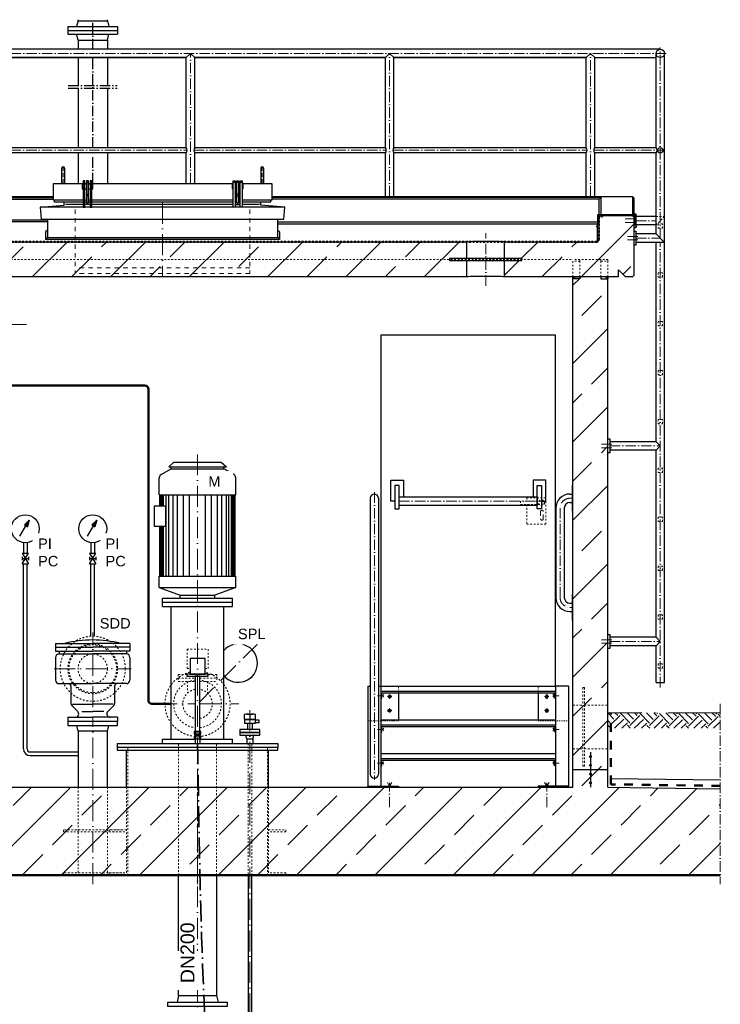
# Model space of a CAD drawing. Header units: millimetres. Extents: x -48448 to 452754, y -13941 to 17062.
# Tile 44 of 256: x -13826 to -9815, y 1836 to 7476. Entities that reach past the tile are written whole.
import ezdxf

# ---------------------------------------------------------------- set-up
doc = ezdxf.new("R2010")
doc.units = ezdxf.units.MM
doc.linetypes.add('ACAD_ISO10W100', pattern=[18, 12, -3, 0, -3])
doc.linetypes.add('JIS_02_1.0', pattern=[2, 1, -1])
doc.layers.add('Beschriftung', color=7, linetype='Continuous')
doc.styles.add('LBB3.5M1000', font='isocp.shx', dxfattribs={"height": 3.5})

msp = doc.modelspace()

# ---------------------------------------------------------------- hatches: boundary and pattern name
at = {"lineweight": 13}
h = msp.add_hatch(dxfattribs=at)
h.set_pattern_fill('ANSI33', color=256, scale=50, style=0)
h.paths.add_polyline_path([(-11265.163, 6002.031), (-11265.163, 6202.135), (-18598.113, 6202.135), (-18608.113, 6212.135), (-18608.113, 6342.135), (-18618.113, 6352.135), (-18798.113, 6352.135), (-18808.113, 6342.135), (-18808.113, 6012.031), (-18798.113, 6002.031), (-18758.113, 6002.031), (-18718.113, 6042.031), (-18718.113, 6002.031)])
h.paths.add_polyline_path([(-10951.063, 6097.083), (-11051.063, 6097.083), (-11051.063, 6002.031), (-10398.113, 6002.031), (-10398.113, 6042.031), (-10358.113, 6002.031), (-10318.113, 6002.031), (-10308.113, 6012.031), (-10308.113, 6342.135), (-10318.113, 6352.135), (-10498.113, 6352.135), (-10508.113, 6342.135), (-10508.113, 6212.135), (-10518.113, 6202.135), (-11051.063, 6202.135), (-11051.063, 6107.083), (-10951.063, 6107.083)])
h = msp.add_hatch(dxfattribs=at)
h.set_pattern_fill('ANSI33', color=256, scale=50, style=0)
h.paths.add_polyline_path([(-10458.113, 5992.025), (-10498.113, 5992.025), (-10498.113, 6002.031), (-10618.113, 6002.031), (-10618.113, 5992.025), (-10658.113, 5992.025), (-10658.113, 3549.77), (-10602.503, 3549.77), (-10602.503, 3649.77), (-10592.503, 3649.77), (-10592.503, 3549.77), (-10458.113, 3549.77)])
h.paths.add_polyline_path([(-10592.503, 3649.77), (-10602.503, 3649.77), (-10602.503, 3549.77), (-10602.503, 3199.77), (-10592.503, 3199.77)])
h.paths.add_polyline_path([(-10602.503, 3549.77), (-10658.113, 3549.77), (-10658.113, 3299.77), (-10602.503, 3299.77)])
h.paths.add_polyline_path([(-10458.113, 3549.77), (-10592.503, 3549.77), (-10592.503, 3299.77), (-10458.113, 3299.77)])
h.paths.add_polyline_path([(-10458.113, 3299.77), (-10592.503, 3299.77), (-10592.503, 3199.77), (-10602.503, 3199.77), (-10602.503, 3299.77), (-10658.113, 3299.77), (-10658.113, 3179.77), (-10558.113, 3179.77), (-10558.113, 3199.943, -0.41421356), (-10563.113, 3204.943, -0.41421356), (-10558.113, 3209.943), (-10558.113, 3249.943, -0.41421356), (-10563.113, 3254.943, -1), (-10553.113, 3254.943, -0.41421356), (-10558.113, 3249.943), (-10558.113, 3209.943, -0.41421356), (-10553.113, 3204.943, -0.41421356), (-10558.113, 3199.943), (-10558.113, 3179.77), (-10458.113, 3179.77)])
h = msp.add_hatch(color=256)
h.dxf.hatch_style = 1
h.paths.add_polyline_path([(-10648.113, 6002.025), (-10658.113, 6002.025), (-10658.113, 5992.025), (-10648.113, 5992.025)])
h = msp.add_hatch(color=256)
h.dxf.hatch_style = 1
h.paths.add_polyline_path([(-10458.113, 6002.025), (-10468.113, 6002.025), (-10468.113, 5992.025), (-10458.113, 5992.025)])
h = msp.add_hatch()
h.set_pattern_fill('EARTH', color=256, scale=12.5, angle=44.355047, style=0)
h.set_pattern_definition([(44.355, (-9095.655, -102.335), (1.2636, 112.2461), [79.375, -79.375]), (44.355, (-9116.464, -81.05), (1.2636, 112.2461), [79.375, -79.375]), (44.355, (-9137.27, -59.77), (1.2636, 112.2461), [79.375, -79.375]), (134.355, (-9137.115, -45.74), (-112.2461, 1.2636), [79.375, -79.375]), (134.355, (-9115.83, -24.93), (-112.2461, 1.2636), [79.375, -79.375]), (134.355, (-9094.55, -4.12), (-112.2461, 1.2636), [79.375, -79.375])])
h.paths.add_polyline_path([(-9814.604, 3506.436), (-10455.881, 3506.436), (-10455.881, 3416.842), (-9814.604, 3416.842)])
h = msp.add_hatch(dxfattribs=at)
h.set_pattern_fill('ANSI33', color=256, scale=50, style=0)
h.set_pattern_definition([(45, (84791.58, 41179.55), (-224.5064, 224.5064), []), (45, (85016.08, 41179.55), (-224.5064, 224.5064), [158.75, -79.375])])
h.paths.add_polyline_path([(-10553.113, 3254.943, -1), (-10563.113, 3254.943, -1)], flags=17)
h = msp.add_hatch(dxfattribs=at)
h.set_pattern_fill('ANSI33', color=256, scale=50, style=0)
h.paths.add_polyline_path([(-19311.778, 2579.77), (-19311.778, 3071.035), (-18658.113, 3079.77), (-18658.113, 3179.77), (-18458.113, 3179.77), (-18458.113, 3079.77), (-10658.113, 3079.77), (-10658.113, 3179.77), (-10458.113, 3179.77), (-10458.113, 3079.77), (-9814.604, 3071.171), (-9814.604, 2579.77)])
h = msp.add_hatch(dxfattribs=at)
h.set_pattern_fill('ANSI33', color=256, scale=50, style=0)
h.set_pattern_definition([(45, (84791.58, 41129.55), (-224.5064, 224.5064), []), (45, (85016.08, 41129.55), (-224.5064, 224.5064), [158.75, -79.375])])
h.paths.add_polyline_path([(-10553.113, 3204.943, -1), (-10563.113, 3204.943, -1)], flags=17)
h = msp.add_hatch(dxfattribs=at)
h.set_pattern_fill('ANSI33', color=256, scale=50, style=0)
h.set_pattern_definition([(45, (84791.58, 41079.2), (-224.5064, 224.5064), []), (45, (85016.08, 41079.2), (-224.5064, 224.5064), [158.75, -79.375])])
h.paths.add_polyline_path([(-10553.113, 3154.597, -1), (-10563.113, 3154.597, -1)], flags=17)
h = msp.add_hatch(dxfattribs=at)
h.set_pattern_fill('ANSI33', color=256, scale=50, style=0)
h.set_pattern_definition([(45, (84791.58, 41029.2), (-224.5064, 224.5064), []), (45, (85016.08, 41029.2), (-224.5064, 224.5064), [158.75, -79.375])])
h.paths.add_polyline_path([(-10553.113, 3104.597, -1), (-10563.113, 3104.597, -1)], flags=17)

# ---------------------------------------------------------------- linework, layer by layer
for p, q in [((-13492.263, 7468.698), (-13501.105, 7435.698)), ((-13492.263, 7468.698), (-13492.263, 7475.528)), ((-13492.263, 7468.698), (-13323.963, 7468.698)), ((-13323.963, 7468.698), (-13323.963, 7475.528)), ((-13323.963, 7468.698), (-13315.121, 7435.698)), ((-13550.612, 7435.698), (-13550.613, 7391.698)), ((-13550.613, 7413.698), (-13265.614, 7413.698)), ((-13550.613, 7391.698), (-13265.614, 7391.698)), ((-13550.612, 7435.698), (-13265.613, 7435.698)), ((-13492.263, 7358.698), (-13501.105, 7391.698)), ((-13323.963, 7358.698), (-13315.121, 7391.698)), ((-13265.613, 7435.698), (-13265.614, 7391.698)), ((-13492.263, 7358.698), (-13323.963, 7358.698)), ((-13492.263, 7358.698), (-13492.263, 7306.571)), ((-13323.963, 7358.698), (-13323.963, 7306.571)), ((-10158.113, 7306.571), (-18958.113, 7306.571)), ((-12872.263, 7258.271), (-12848.113, 7282.421)), ((-12848.113, 7282.421), (-12823.963, 7258.271)), ((-11732.263, 7258.271), (-11708.113, 7282.421)), ((-11708.113, 7282.421), (-11683.963, 7258.271)), ((-10582.263, 7258.271), (-10558.113, 7282.421)), ((-10558.113, 7282.421), (-10533.963, 7258.271)), ((-10182.263, 6742.371), (-10182.263, 7282.421)), ((-10133.963, 3679.772), (-10133.963, 7282.421)), ((-13963.963, 7258.271), (-12872.263, 7258.271)), ((-12872.263, 7258.271), (-13963.963, 7258.271)), ((-13492.263, 7258.271), (-13492.263, 7097.9)), ((-13323.963, 7258.271), (-13323.963, 7097.9)), ((-12872.263, 6742.371), (-12872.263, 7258.271)), ((-12823.963, 7258.271), (-11732.263, 7258.271)), ((-11732.263, 7258.271), (-12823.963, 7258.271)), ((-12823.963, 6742.371), (-12823.963, 7258.271)), ((-11732.263, 6742.371), (-11732.263, 7258.271)), ((-11683.963, 7258.271), (-10582.263, 7258.271)), ((-10582.263, 7258.271), (-11683.963, 7258.271)), ((-11683.963, 6742.371), (-11683.963, 7258.271)), ((-10582.263, 6742.371), (-10582.263, 7258.271)), ((-10533.963, 7258.271), (-10182.263, 7258.271)), ((-10533.963, 6742.371), (-10533.963, 7258.271)), ((-13492.263, 7082.926), (-13492.263, 6742.371)), ((-13323.963, 7082.926), (-13323.963, 6742.371)), ((-12872.263, 6742.371), (-13963.963, 6742.371)), ((-12872.263, 6712.471), (-13963.963, 6712.471)), ((-13492.263, 6712.471), (-13492.263, 6537.731)), ((-13323.963, 6712.471), (-13323.963, 6537.731)), ((-12872.263, 6537.731), (-12872.263, 6712.471)), ((-11732.263, 6742.371), (-12823.963, 6742.371)), ((-12823.963, 6537.731), (-12823.963, 6712.471)), ((-11732.263, 6712.471), (-12823.963, 6712.471)), ((-11732.263, 6463.112), (-11732.263, 6712.471)), ((-10582.263, 6742.371), (-11683.963, 6742.371)), ((-11683.963, 6463.112), (-11683.963, 6712.471)), ((-10582.263, 6712.471), (-11683.963, 6712.471)), ((-10582.263, 6463.112), (-10582.263, 6712.471)), ((-10182.263, 6742.371), (-10533.963, 6742.371)), ((-10533.963, 6463.112), (-10533.963, 6712.471)), ((-10182.263, 6712.471), (-10533.963, 6712.471)), ((-10182.263, 6248.17), (-10182.263, 6712.471)), ((-13586.113, 6625.551), (-13586.113, 6537.731)), ((-13570.113, 6625.551), (-13570.113, 6537.731)), ((-12446.113, 6625.551), (-12446.113, 6537.731)), ((-12430.113, 6625.551), (-12430.113, 6537.731)), ((-13463.113, 6542.779), (-13453.113, 6542.779)), ((-13443.113, 6542.779), (-13433.113, 6542.779)), ((-13423.113, 6542.779), (-13413.113, 6542.779)), ((-12593.113, 6542.779), (-12603.113, 6542.779)), ((-12573.113, 6542.779), (-12583.113, 6542.779)), ((-12553.113, 6542.779), (-12563.113, 6542.779)), ((-13933.113, 6463.112), (-13633.113, 6463.112)), ((-13933.113, 6457.311), (-13633.113, 6457.311)), ((-13933.113, 6447.119), (-13633.113, 6447.119)), ((-13571.088, 6413.665), (-13571.088, 6432.779)), ((-13443.113, 6476.66), (-13433.113, 6476.66)), ((-13433.113, 6466.66), (-13443.113, 6466.66)), ((-12573.113, 6476.66), (-12583.113, 6476.66)), ((-12583.113, 6466.66), (-12573.113, 6466.66)), ((-12445.138, 6413.665), (-12445.138, 6432.779)), ((-12383.113, 6463.112), (-10318.113, 6463.112)), ((-10498.113, 6457.311), (-12383.113, 6457.311)), ((-10508.113, 6447.119), (-12383.113, 6447.119)), ((-10508.113, 6447.119), (-10498.113, 6457.311)), ((-10508.113, 6212.135), (-10508.113, 6447.119)), ((-10498.113, 6457.311), (-10498.113, 6352.135)), ((-10308.113, 6453.112), (-10318.113, 6463.112)), ((-10318.113, 6463.112), (-10318.113, 6352.135)), ((-10308.113, 6233.937), (-10308.113, 6453.112)), ((-13708.611, 6402.204), (-13571.088, 6413.665)), ((-13463.113, 6417.521), (-13563.604, 6417.521)), ((-13423.113, 6417.521), (-13453.113, 6417.521)), ((-12603.113, 6417.521), (-13413.113, 6417.521)), ((-12563.113, 6417.521), (-12593.113, 6417.521)), ((-12593.113, 6417.521), (-12563.113, 6417.521)), ((-12452.621, 6417.521), (-12553.113, 6417.521)), ((-12307.614, 6402.204), (-12445.138, 6413.665)), ((-13668.113, 6327.354), (-13898.113, 6327.354)), ((-13668.113, 6317.037), (-13898.113, 6317.037)), ((-12348.113, 6316.904), (-10508.113, 6316.904)), ((-10518.113, 6306.571), (-10508.113, 6316.904)), ((-10508.113, 6342.135), (-10498.113, 6352.135)), ((-10318.113, 6352.135), (-10498.113, 6352.135)), ((-10308.113, 6342.135), (-10318.113, 6352.135)), ((-10308.113, 6364.02), (-10298.113, 6364.02)), ((-10298.113, 6364.02), (-10298.113, 6284.02)), ((-10182.263, 6348.17), (-10298.113, 6348.17)), ((-13668.113, 6270.311), (-13678.43, 6259.993)), ((-13678.43, 6259.993), (-13678.43, 6216.784)), ((-12348.113, 6306.571), (-10518.113, 6306.571)), ((-12348.113, 6270.311), (-12337.796, 6259.993)), ((-12337.796, 6259.993), (-12337.796, 6216.784)), ((-10518.113, 6202.135), (-10518.113, 6306.571)), ((-10298.113, 6284.02), (-10308.113, 6284.02)), ((-10308.113, 6264.02), (-10298.113, 6264.02)), ((-10182.263, 6299.87), (-10298.113, 6299.87)), ((-10298.113, 6264.02), (-10298.113, 6184.02)), ((-13668.113, 6227.102), (-13678.43, 6216.784)), ((-12337.796, 6216.784), (-13678.43, 6216.784)), ((-12348.113, 6227.102), (-12337.796, 6216.784)), ((-10518.113, 6202.135), (-10508.113, 6212.135)), ((-10308.113, 6012.031), (-10308.113, 6233.937)), ((-10182.263, 6248.17), (-10298.113, 6248.17)), ((-10182.263, 6248.17), (-10133.963, 6199.87)), ((-11265.163, 6202.135), (-18598.113, 6202.135)), ((-11265.163, 6107.083), (-11265.163, 6202.135)), ((-10518.113, 6202.135), (-11051.063, 6202.135)), ((-11051.063, 6107.083), (-11051.063, 6202.135)), ((-10298.113, 6184.02), (-10308.113, 6184.02)), ((-10133.963, 6199.87), (-10298.113, 6199.87)), ((-10182.263, 5058.087), (-10182.263, 6199.87)), ((-11265.163, 6002.031), (-11265.163, 6097.083)), ((-11051.063, 6002.031), (-11051.063, 6097.083)), ((-10398.113, 6002.031), (-10398.113, 6042.031)), ((-10398.113, 6042.031), (-10358.113, 6002.031)), ((-11265.163, 6002.031), (-18718.113, 6002.031)), ((-10398.113, 6002.031), (-11051.063, 6002.031)), ((-10658.113, 6002.025), (-10618.113, 6002.025)), ((-10658.113, 6002.025), (-10618.113, 6002.025)), ((-10658.113, 5992.025), (-10658.113, 6002.025)), ((-10658.113, 3079.77), (-10658.113, 5992.025)), ((-10618.113, 5992.025), (-10658.113, 5992.025)), ((-10648.113, 5992.025), (-10648.113, 6002.025)), ((-10618.113, 6002.025), (-10618.113, 5992.025)), ((-10458.113, 6002.025), (-10498.113, 6002.025)), ((-10498.113, 6002.025), (-10498.113, 5992.025)), ((-10458.113, 6002.025), (-10498.113, 6002.025)), ((-10498.113, 5992.025), (-10458.113, 5992.025)), ((-10468.113, 6002.025), (-10468.113, 5992.025)), ((-10458.113, 6002.025), (-10458.113, 5992.025)), ((-10458.113, 3079.77), (-10458.113, 5992.025)), ((-10318.113, 6002.031), (-10358.113, 6002.031)), ((-10308.113, 6012.031), (-10318.113, 6002.031)), ((-10758.113, 5668.77), (-11758.113, 5668.77)), ((-11758.113, 5668.77), (-11758.113, 3658.77)), ((-10758.113, 3658.77), (-10758.113, 5668.77)), ((-10458.113, 5073.937), (-10448.113, 5073.937)), ((-10448.113, 5073.937), (-10448.113, 4993.937)), ((-10182.263, 5058.087), (-10448.113, 5058.087)), ((-10182.263, 5058.087), (-10158.113, 5033.937)), ((-10158.113, 5033.937), (-10182.263, 5009.787)), ((-10448.113, 4993.937), (-10458.113, 4993.937)), ((-10182.263, 5009.787), (-10448.113, 5009.787)), ((-10182.263, 3938.087), (-10182.263, 5009.787)), ((-10658.113, 4809.631), (-10663.113, 4809.631)), ((-10663.113, 4809.631), (-10663.113, 4659.631)), ((-10675.263, 4758.77), (-10663.113, 4758.77)), ((-11819.752, 4734.631), (-11819.752, 3153.949)), ((-11771.473, 4734.631), (-11771.473, 3153.949)), ((-10675.263, 4710.481), (-10663.113, 4710.481)), ((-10756.402, 4677.631), (-10756.402, 4166.77)), ((-10708.113, 4677.631), (-10708.113, 4166.77)), ((-10663.113, 4659.631), (-10658.113, 4659.631)), ((-10658.113, 4184.77), (-10663.113, 4184.77)), ((-10663.113, 4184.77), (-10663.113, 4034.77)), ((-10675.263, 4133.92), (-10663.113, 4133.92)), ((-10675.263, 4085.631), (-10663.113, 4085.631)), ((-10663.113, 4034.77), (-10658.113, 4034.77)), ((-10458.113, 3953.937), (-10448.113, 3953.937)), ((-10448.113, 3953.937), (-10448.113, 3873.937)), ((-10182.263, 3938.087), (-10448.113, 3938.087)), ((-10182.263, 3938.087), (-10158.113, 3913.937)), ((-10158.113, 3913.937), (-10182.263, 3889.787)), ((-10448.113, 3873.937), (-10458.113, 3873.937)), ((-10182.263, 3889.787), (-10448.113, 3889.787)), ((-10182.263, 3679.772), (-10182.263, 3889.787)), ((-10182.263, 3679.772), (-10133.963, 3679.772)), ((-11833.113, 3658.77), (-11833.113, 3084.77)), ((-11833.113, 3658.77), (-11819.752, 3658.77)), ((-11771.473, 3658.77), (-11758.113, 3658.77)), ((-11758.113, 3658.77), (-10758.113, 3658.77)), ((-11758.113, 3658.77), (-11758.113, 3079.77)), ((-10758.113, 3627.966), (-11758.113, 3627.966)), ((-10758.113, 3618.77), (-11758.113, 3618.77)), ((-10758.113, 3658.77), (-10758.113, 3079.77)), ((-10683.113, 3658.77), (-10758.113, 3658.77)), ((-10683.113, 3658.77), (-10683.113, 3084.77)), ((-12524.113, 3498.357), (-12492.113, 3498.357)), ((-12540.113, 3496.418), (-12540.113, 3468.365)), ((-12540.113, 3468.365), (-12508.113, 3468.365)), ((-12535.013, 3446.636), (-12481.213, 3446.636)), ((-12521.563, 3446.636), (-12521.563, 3409.77)), ((-12508.113, 3496.418), (-12508.113, 3468.365)), ((-12508.113, 3468.365), (-12476.113, 3468.365)), ((-12494.663, 3446.636), (-12494.663, 3409.77)), ((-12476.113, 3468.365), (-12476.113, 3496.418)), ((-11758.113, 3465.77), (-10758.113, 3465.77)), ((-13492.263, 3400.77), (-13500.113, 3433.77)), ((-13323.963, 3400.77), (-13316.113, 3433.77)), ((-12817.35, 3384.123), (-12817.35, 3398.149)), ((-12798.875, 3398.149), (-12798.875, 3384.123)), ((-10758.113, 3434.966), (-11758.113, 3434.966)), ((-10758.113, 3425.77), (-11758.113, 3425.77)), ((-12821.563, 3373.258), (-12794.663, 3373.258)), ((-12821.563, 3357.292), (-12821.563, 3330.77)), ((-12817.35, 3358.262), (-12817.35, 3372.289)), ((-12798.875, 3372.289), (-12798.875, 3358.262)), ((-12794.663, 3357.292), (-12794.663, 3330.77)), ((-12524.963, 3355.77), (-12530.613, 3377.77)), ((-12524.963, 3355.77), (-12491.263, 3355.77)), ((-12524.963, 3355.77), (-12524.963, 3330.77)), ((-12491.263, 3355.77), (-12485.613, 3377.77)), ((-12491.263, 3355.77), (-12491.263, 3330.77)), ((-13214.113, 3079.77), (-13214.113, 3291.77)), ((-12402.113, 3079.77), (-12402.113, 3291.77)), ((-11758.113, 3272.77), (-10758.113, 3272.77)), ((-10558.113, 3279.77), (-10558.113, 3259.943)), ((-10758.113, 3241.966), (-11758.113, 3241.966)), ((-10758.113, 3232.77), (-11758.113, 3232.77)), ((-10558.113, 3249.943), (-10558.113, 3209.943)), ((-10458.113, 3179.77), (-10658.113, 3179.77)), ((-10558.113, 3199.943), (-10558.113, 3159.597)), ((-10558.113, 3149.597), (-10558.113, 3109.597)), ((-10441.785, 3129.557), (-9814.604, 3121.176)), ((-18458.113, 3079.77), (-10658.113, 3079.77)), ((-10558.113, 3099.597), (-10558.113, 3079.77)), ((-10458.113, 3079.77), (-9814.604, 3071.171)), ((-19311.778, 2579.77), (-9814.604, 2579.77)), ((-19311.778, 2574.77), (-9814.604, 2574.77))]:
    msp.add_line(p, q)
at = {"linetype": 'ACAD_ISO10W100', "ltscale": 5}
for p, q in [((-13408.113, 7306.571), (-13408.113, 7468.698)), ((-13408.113, 6742.371), (-13408.113, 7258.271)), ((-13547.906, 7097.9), (-13268.319, 7097.9)), ((-13547.906, 7082.926), (-13268.319, 7082.926)), ((-13408.113, 6537.731), (-13408.113, 6712.471))]:
    msp.add_line(p, q, dxfattribs=at)
at = {"linetype": 'ACAD_ISO10W100', "lineweight": 18, "ltscale": 5}
for p, q in [((-10123.963, 7282.421), (-18992.263, 7282.421)), ((-12848.113, 6537.731), (-12848.113, 7282.421)), ((-11708.113, 6463.112), (-11708.113, 7282.421)), ((-10558.113, 6463.112), (-10558.113, 7282.421)), ((-10158.113, 6224.02), (-10158.113, 7316.571)), ((-13969.147, 6727.421), (-12867.079, 6727.421)), ((-12829.147, 6727.421), (-11727.079, 6727.421)), ((-11689.147, 6727.421), (-10577.079, 6727.421)), ((-10539.147, 6727.421), (-10138.418, 6727.421)), ((-10358.947, 6334.02), (-10299.886, 6334.02)), ((-10298.113, 6324.02), (-10182.263, 6324.02)), ((-10358.947, 6314.02), (-10299.886, 6314.02)), ((-11158.113, 5952.031), (-11158.113, 6252.135)), ((-10345.252, 6234.02), (-10286.19, 6234.02)), ((-10345.252, 6214.02), (-10286.19, 6214.02)), ((-10298.113, 6224.02), (-10158.113, 6224.02)), ((-10158.113, 3651.531), (-10158.113, 6199.87)), ((-10495.252, 5043.937), (-10436.19, 5043.937)), ((-10495.252, 5023.937), (-10436.19, 5023.937)), ((-10448.113, 5033.937), (-10158.113, 5033.937)), ((-11795.613, 4768.77), (-11795.613, 3121.852)), ((-11653.71, 4717.676), (-10862.516, 4717.676)), ((-10663.113, 4734.631), (-10675.263, 4734.631)), ((-10732.263, 4677.631), (-10732.263, 4166.77)), ((-10675.263, 4109.77), (-10663.113, 4109.77)), ((-10495.252, 3923.937), (-10436.19, 3923.937)), ((-10495.252, 3903.937), (-10436.19, 3903.937)), ((-10448.113, 3913.937), (-10158.113, 3913.937)), ((-11742.109, 3610.123), (-11753.113, 3603.77)), ((-10774.116, 3610.123), (-10763.113, 3603.77)), ((-11778.179, 3603.77), (-11743.67, 3603.77)), ((-11753.113, 3603.77), (-11742.109, 3597.417)), ((-10763.113, 3603.77), (-10774.116, 3597.417)), ((-10738.047, 3603.77), (-10772.556, 3603.77)), ((-11778.179, 3410.77), (-11743.67, 3410.77)), ((-11742.109, 3417.123), (-11753.113, 3410.77)), ((-11753.113, 3410.77), (-11742.109, 3404.417)), ((-10774.116, 3417.123), (-10763.113, 3410.77)), ((-10763.113, 3410.77), (-10774.116, 3404.417)), ((-10738.047, 3410.77), (-10772.556, 3410.77)), ((-11778.179, 3217.77), (-11743.67, 3217.77)), ((-11742.109, 3224.123), (-11753.113, 3217.77)), ((-11753.113, 3217.77), (-11742.109, 3211.417)), ((-10774.116, 3224.123), (-10763.113, 3217.77)), ((-10763.113, 3217.77), (-10774.116, 3211.417)), ((-10738.047, 3217.77), (-10772.556, 3217.77)), ((-11720.819, 3106.777), (-11708.113, 3084.77)), ((-11708.113, 3084.77), (-11695.407, 3106.777)), ((-11708.113, 2964.958), (-11708.113, 3103.656)), ((-10820.819, 3106.777), (-10808.113, 3084.77)), ((-10808.113, 3084.77), (-10795.407, 3106.777)), ((-10808.113, 2964.958), (-10808.113, 3103.656))]:
    msp.add_line(p, q, dxfattribs=at)
at = {"linetype": 'ACAD_ISO10W100', "lineweight": 18, "ltscale": 2}
for p, q in [((-13578.113, 6633.551), (-13578.113, 6532.731)), ((-12438.113, 6633.551), (-12438.113, 6532.731))]:
    msp.add_line(p, q, dxfattribs=at)
at = {"linetype": 'JIS_02_1.0', "lineweight": 9, "ltscale": 25}
for p, q in [((-13508.113, 6388.716), (-13508.113, 6021.091)), ((-12508.113, 6388.716), (-12508.113, 6021.091)), ((-12508.113, 6053.352), (-13508.113, 6053.352)), ((-12508.113, 6021.091), (-13508.113, 6021.091)), ((-11708.113, 3585.915), (-11708.113, 3611.625)), ((-10808.113, 3585.915), (-10808.113, 3611.625)), ((-11695.258, 3598.77), (-11720.968, 3598.77)), ((-10820.968, 3598.77), (-10795.258, 3598.77)), ((-11695.258, 3518.77), (-11720.968, 3518.77)), ((-11708.113, 3531.625), (-11708.113, 3505.915)), ((-10820.968, 3518.77), (-10795.258, 3518.77)), ((-10808.113, 3531.625), (-10808.113, 3505.915))]:
    msp.add_line(p, q, dxfattribs=at)
at = {"linetype": 'ACAD_ISO10W100', "lineweight": 9, "ltscale": 10}
msp.add_line((-13008.113, 6426.79), (-13008.113, 6000.927), dxfattribs=at)
at = {"linetype": 'JIS_02_1.0', "lineweight": 50, "ltscale": 10}
for p, q in [((-10510.113, 6215.801), (-10510.113, 6340.459)), ((-10521.779, 6204.135), (-18594.447, 6204.135)), ((-10510.113, 6215.801), (-10521.779, 6204.135))]:
    msp.add_line(p, q, dxfattribs=at)
at = {"linetype": 'JIS_02_1.0', "lineweight": 18, "ltscale": 10}
for p, q in [((-10182.263, 6348.17), (-10133.963, 6348.17)), ((-10133.963, 6348.17), (-10182.263, 6299.87)), ((-18458.113, 6102.041), (-10658.113, 6102.041)), ((-10658.113, 6002.031), (-10658.113, 6102.041)), ((-10658.113, 6002.031), (-10658.113, 6102.041)), ((-10458.113, 6102.041), (-10658.113, 6102.041)), ((-10618.113, 6092.041), (-10658.113, 6092.041)), ((-10618.113, 6102.041), (-10618.113, 6092.041)), ((-10618.113, 6002.031), (-10618.113, 6092.041)), ((-10498.113, 6102.041), (-10498.113, 6092.041)), ((-10498.113, 6092.041), (-10458.113, 6092.041)), ((-10498.113, 6002.031), (-10498.113, 6092.041)), ((-10458.113, 6102.041), (-10458.113, 6092.041)), ((-10458.113, 6002.031), (-10458.113, 6092.041)), ((-10838.113, 4718.77), (-10958.113, 4718.77)), ((-10958.113, 4718.77), (-10958.113, 4698.77)), ((-10958.113, 4698.77), (-10838.113, 4698.77)), ((-12868.113, 3869.77), (-12868.113, 3759.77)), ((-12868.113, 3869.77), (-12748.113, 3869.77)), ((-12748.113, 3869.77), (-12748.113, 3759.77)), ((-12918.113, 3724.77), (-12868.425, 3724.77)), ((-12918.113, 3724.77), (-12918.113, 3684.77)), ((-12868.113, 3759.77), (-12851.132, 3759.77)), ((-12765.094, 3759.77), (-12748.113, 3759.77)), ((-12747.8, 3724.77), (-12698.113, 3724.77)), ((-12698.113, 3724.77), (-12698.113, 3684.77)), ((-12918.113, 3704.77), (-12821.563, 3704.77)), ((-12918.113, 3684.77), (-12821.563, 3684.77)), ((-12865.263, 3684.77), (-12865.263, 3618.537)), ((-12794.663, 3704.77), (-12698.113, 3704.77)), ((-12794.663, 3684.77), (-12698.113, 3684.77)), ((-12750.963, 3684.77), (-12750.963, 3618.537)), ((-10658.113, 3549.77), (-10602.503, 3549.77)), ((-10592.503, 3549.77), (-10458.113, 3549.77)), ((-12917.663, 2574.77), (-12917.663, 3330.77)), ((-12698.563, 2574.77), (-12698.563, 3330.77)), ((-13208.113, 2574.77), (-13208.113, 3306.77)), ((-12408.113, 2574.77), (-12408.113, 3306.77)), ((-10658.113, 3299.77), (-10602.503, 3299.77)), ((-10592.503, 3299.77), (-10458.113, 3299.77)), ((-13492.263, 3079.77), (-13492.263, 2574.77)), ((-13323.963, 3079.77), (-13323.963, 2574.77)), ((-13214.113, 3079.77), (-13214.113, 2579.77)), ((-12402.113, 3079.77), (-12402.113, 2579.77))]:
    msp.add_line(p, q, dxfattribs=at)
at = {"linetype": 'ACAD_ISO10W100', "lineweight": 18, "ltscale": 10}
for p, q in [((-13786.514, 5729.77), (-14091.113, 5729.77)), ((-12808.113, 2524.77), (-12808.113, 4990.77)), ((-13408.113, 3537.842), (-13408.113, 3966.27)), ((-12461.762, 3903.121), (-12808.113, 3556.77)), ((-13628.041, 3757.77), (-13188.185, 3757.77)), ((-13044.613, 3556.77), (-12821.563, 3556.77)), ((-12794.663, 3556.77), (-12571.613, 3556.77)), ((-12508.113, 3519.856), (-12508.113, 48.58)), ((-13408.113, 2524.77), (-13408.113, 3484.599)), ((-12808.113, 1491.152), (-12808.113, 3115.29))]:
    msp.add_line(p, q, dxfattribs=at)
at = {"linetype": 'Continuous', "lineweight": -2, "ltscale": 10}
for p, q in [((-12943.113, 4940.77), (-12973.113, 4913.77)), ((-12973.113, 4913.77), (-12643.113, 4913.77)), ((-12958.113, 4903.77), (-12958.113, 4913.77)), ((-12943.113, 4940.77), (-12673.113, 4940.77)), ((-12673.113, 4940.77), (-12643.113, 4913.77)), ((-12658.113, 4903.77), (-12658.113, 4913.77)), ((-13027.113, 4753.77), (-13027.113, 4852.386)), ((-13017.113, 4869.707), (-12958.113, 4903.77)), ((-12958.113, 4903.77), (-12658.113, 4903.77)), ((-12599.113, 4869.707), (-12658.113, 4903.77)), ((-12589.113, 4753.77), (-12589.113, 4852.386)), ((-13027.113, 4753.77), (-12589.113, 4753.77)), ((-13023.113, 4691.886), (-13023.113, 4753.77)), ((-13018.113, 4691.886), (-13018.113, 4753.77)), ((-13010.613, 4691.886), (-13010.613, 4753.77)), ((-13003.113, 4691.886), (-13003.113, 4753.77)), ((-12988.113, 4287.77), (-12988.113, 4753.77)), ((-12973.113, 4287.77), (-12973.113, 4753.77)), ((-12948.113, 4287.77), (-12948.113, 4753.77)), ((-12923.113, 4287.77), (-12923.113, 4753.77)), ((-12888.113, 4287.77), (-12888.113, 4753.77)), ((-12853.113, 4287.77), (-12853.113, 4753.77)), ((-12763.113, 4287.77), (-12763.113, 4753.77)), ((-12728.113, 4287.77), (-12728.113, 4753.77)), ((-12693.113, 4287.77), (-12693.113, 4753.77)), ((-12668.113, 4287.77), (-12668.113, 4753.77)), ((-12643.113, 4287.77), (-12643.113, 4753.77)), ((-12628.113, 4287.77), (-12628.113, 4753.77)), ((-12613.113, 4287.77), (-12613.113, 4753.77)), ((-12605.613, 4287.77), (-12605.613, 4753.77)), ((-12598.113, 4287.77), (-12598.113, 4753.77)), ((-12593.113, 4287.77), (-12593.113, 4753.77)), ((-13824.777, 4517.652), (-13771.901, 4609.236)), ((-13771.901, 4609.236), (-13799.662, 4581.476)), ((-13799.662, 4581.476), (-13782.062, 4571.314)), ((-13771.901, 4609.236), (-13782.062, 4571.314)), ((-13438.277, 4517.652), (-13385.401, 4609.236)), ((-13385.401, 4609.236), (-13413.162, 4581.476)), ((-13413.162, 4581.476), (-13395.562, 4571.314)), ((-13385.401, 4609.236), (-13395.562, 4571.314)), ((-13023.113, 4287.77), (-13023.113, 4572.066)), ((-13018.113, 4287.77), (-13018.113, 4572.066)), ((-13010.613, 4287.77), (-13010.613, 4572.066)), ((-13003.113, 4287.77), (-13003.113, 4572.066)), ((-13805.263, 4480.482), (-13805.263, 4419.771)), ((-13783.963, 4480.482), (-13783.963, 4419.771)), ((-13418.763, 4480.482), (-13418.763, 4419.771)), ((-13397.463, 4480.482), (-13397.463, 4419.771)), ((-13812.613, 4419.771), (-13776.613, 4359.771)), ((-13812.613, 4359.771), (-13776.613, 4419.771)), ((-13812.613, 4419.771), (-13776.613, 4419.771)), ((-13812.613, 4399.77), (-13812.613, 4379.771)), ((-13776.613, 4399.77), (-13776.613, 4379.771)), ((-13426.113, 4419.771), (-13390.113, 4359.771)), ((-13426.113, 4359.771), (-13390.113, 4419.771)), ((-13426.113, 4419.771), (-13390.113, 4419.771)), ((-13426.113, 4399.77), (-13426.113, 4379.771)), ((-13390.113, 4399.77), (-13390.113, 4379.771)), ((-13812.613, 4389.771), (-13776.613, 4389.771)), ((-13812.613, 4359.771), (-13776.613, 4359.771)), ((-13805.263, 3299), (-13805.263, 4359.771)), ((-13783.963, 3299), (-13783.963, 4359.771)), ((-13426.113, 4389.771), (-13390.113, 4389.771)), ((-13426.113, 4359.771), (-13390.113, 4359.771)), ((-13027.113, 4222.77), (-13027.113, 4287.77)), ((-13027.113, 4287.77), (-12589.113, 4287.77)), ((-12589.113, 4222.77), (-12589.113, 4287.77)), ((-13027.113, 4222.77), (-12589.113, 4222.77)), ((-13027.113, 4222.77), (-12908.113, 4178.77)), ((-12908.113, 4162.77), (-12908.113, 4178.77)), ((-12908.113, 4178.77), (-12708.113, 4178.77)), ((-12589.113, 4222.77), (-12708.113, 4178.77)), ((-12708.113, 4162.77), (-12708.113, 4178.77)), ((-13008.113, 4162.77), (-12608.113, 4162.77)), ((-13008.113, 4114.77), (-13008.113, 4162.77)), ((-13008.113, 4138.77), (-12608.113, 4138.77)), ((-12608.113, 4114.77), (-12608.113, 4162.77)), ((-13008.113, 4114.77), (-12608.113, 4114.77)), ((-12958.113, 3354.77), (-12958.113, 4114.77)), ((-12658.113, 3354.77), (-12658.113, 4114.77)), ((-13620.613, 3902.77), (-13620.613, 3858.77)), ((-13620.613, 3902.77), (-13408.113, 3902.77)), ((-13195.613, 3902.77), (-13408.113, 3902.77)), ((-13195.613, 3902.77), (-13195.613, 3858.77)), ((-13620.613, 3880.77), (-13408.113, 3880.77)), ((-13620.613, 3858.77), (-13408.113, 3858.77)), ((-13600.613, 3858.77), (-13600.613, 3842.77)), ((-13600.613, 3842.77), (-13408.113, 3842.77)), ((-13195.613, 3880.77), (-13408.113, 3880.77)), ((-13195.613, 3858.77), (-13408.113, 3858.77)), ((-13215.613, 3842.77), (-13408.113, 3842.77)), ((-13215.613, 3858.77), (-13215.613, 3842.77)), ((-13620.613, 3822.77), (-13620.613, 3692.77)), ((-13195.613, 3822.77), (-13195.613, 3692.77)), ((-13600.613, 3672.77), (-13408.113, 3672.77)), ((-13215.613, 3672.77), (-13408.113, 3672.77)), ((-13533.113, 3657.77), (-13533.113, 3558.983)), ((-13283.113, 3657.77), (-13283.113, 3558.983)), ((-13523.958, 3554.384), (-13408.113, 3554.384)), ((-13292.268, 3554.384), (-13408.113, 3554.384)), ((-13494.255, 3513.912), (-13528.719, 3548.377)), ((-13471.323, 3512.77), (-13408.113, 3512.77)), ((-13344.903, 3512.77), (-13408.113, 3512.77)), ((-13321.971, 3513.912), (-13287.506, 3548.377)), ((-13550.613, 3479.77), (-13550.613, 3455.77)), ((-13550.613, 3479.77), (-13408.113, 3479.77)), ((-13265.613, 3479.77), (-13408.113, 3479.77)), ((-13265.613, 3479.77), (-13265.613, 3455.77)), ((-13268.113, 3330.77), (-13268.113, 3306.77)), ((-13268.113, 3330.77), (-12348.113, 3330.77)), ((-13008.113, 3354.77), (-12821.563, 3354.77)), ((-13008.113, 3330.77), (-13008.113, 3354.77)), ((-12794.663, 3354.77), (-12608.113, 3354.77)), ((-12608.113, 3330.77), (-12608.113, 3354.77)), ((-12348.113, 3330.77), (-12348.113, 3306.77)), ((-13766.613, 3281.65), (-13494.613, 3281.65)), ((-13766.613, 3260.35), (-13494.613, 3260.35)), ((-12917.663, 1886.093), (-12917.663, 2574.77)), ((-12698.563, 2574.77), (-12698.563, 1886.093)), ((-12917.663, 1886.093), (-12925.613, 1848.093)), ((-12917.663, 1886.093), (-12698.563, 1886.093)), ((-12698.563, 1886.093), (-12690.613, 1848.093))]:
    msp.add_line(p, q, dxfattribs=at)
at = {"linetype": 'JIS_02_1.0', "lineweight": 9, "ltscale": 5}
for p, q in [((-11658.113, 3618.77), (-11658.113, 3658.77)), ((-10858.113, 3618.77), (-10858.113, 3658.77)), ((-11758.113, 3458.77), (-11833.113, 3458.77)), ((-10758.113, 3458.77), (-10683.113, 3458.77))]:
    msp.add_line(p, q, dxfattribs=at)
at = {"linetype": 'ACAD_ISO10W100', "lineweight": 13, "ltscale": 5}
msp.add_line((-9814.604, 3556.437), (-9814.604, 2524.77), dxfattribs=at)
at = {"linetype": 'ACAD_ISO10W100', "lineweight": 13, "ltscale": 25}
msp.add_line((-9814.604, 3506.437), (-10458.113, 3506.437), dxfattribs=at)
at = {"linetype": 'JIS_02_1.0', "lineweight": 50, "ltscale": 50}
for p, q in [((-10441.785, 3095.881), (-10441.785, 3506.437)), ((-9814.604, 3087.5), (-10441.785, 3095.881))]:
    msp.add_line(p, q, dxfattribs=at)
for points in [[(-13463.113, 6402.204), (-13453.113, 6402.204), (-13453.113, 6552.779), (-13463.113, 6552.779)], [(-13423.113, 6402.204), (-13413.113, 6402.204), (-13413.113, 6552.779), (-13423.113, 6552.779)], [(-12593.113, 6402.204), (-12603.113, 6402.204), (-12603.113, 6552.779), (-12593.113, 6552.779)], [(-12553.113, 6402.204), (-12563.113, 6402.204), (-12563.113, 6552.779), (-12553.113, 6552.779)], [(-13702.798, 6332.446), (-12313.427, 6332.446), (-12307.614, 6402.204), (-13708.611, 6402.204)], [(-11365.163, 6097.083), (-10951.063, 6097.083), (-10951.063, 6107.083), (-11365.163, 6107.083)], [(-11653.71, 4808.07), (-11677.86, 4808.07), (-11677.86, 4674.747), (-11653.71, 4674.747)], [(-10862.516, 4808.07), (-10838.366, 4808.07), (-10838.366, 4674.747), (-10862.516, 4674.747)], [(-11653.71, 4741.825), (-10862.516, 4741.825), (-10862.516, 4693.527), (-11653.71, 4693.527)], [(-11753.113, 3618.77), (-11758.113, 3618.77), (-11758.113, 3588.77), (-11753.113, 3588.77)], [(-10763.113, 3618.77), (-10758.113, 3618.77), (-10758.113, 3588.77), (-10763.113, 3588.77)], [(-11699.567, 3599.018), (-11703.262, 3591.308), (-11711.808, 3591.061), (-11716.659, 3598.522), (-11712.964, 3606.232), (-11704.418, 3606.48)], [(-10816.659, 3599.018), (-10812.964, 3591.308), (-10804.418, 3591.061), (-10799.567, 3598.522), (-10803.262, 3606.232), (-10811.808, 3606.48)], [(-11708.361, 3527.316), (-11700.651, 3523.621), (-11700.403, 3515.075), (-11707.865, 3510.224), (-11715.575, 3513.919), (-11715.823, 3522.465)], [(-10807.865, 3527.316), (-10815.575, 3523.621), (-10815.823, 3515.075), (-10808.361, 3510.224), (-10800.651, 3513.919), (-10800.403, 3522.465)], [(-13550.613, 3433.77), (-13265.613, 3433.77), (-13265.613, 3455.77), (-13550.613, 3455.77)], [(-12539.204, 3446.636), (-12477.021, 3446.636), (-12477.021, 3466.425), (-12539.204, 3466.425)], [(-12477.021, 3464.728), (-12456.518, 3464.728), (-12456.518, 3448.332), (-12477.021, 3448.332)], [(-12450.613, 3393.77), (-12450.613, 3409.77), (-12565.613, 3409.77), (-12565.613, 3393.77)], [(-12450.613, 3377.77), (-12450.613, 3393.77), (-12565.613, 3393.77), (-12565.613, 3377.77)], [(-11753.113, 3425.77), (-11758.113, 3425.77), (-11758.113, 3395.77), (-11753.113, 3395.77)], [(-10763.113, 3425.77), (-10758.113, 3425.77), (-10758.113, 3395.77), (-10763.113, 3395.77)], [(-12823.659, 3373.258), (-12792.567, 3373.258), (-12792.567, 3383.153), (-12823.659, 3383.153)], [(-13268.113, 3291.77), (-12348.113, 3291.77), (-12348.113, 3306.77), (-13268.113, 3306.77)], [(-11753.113, 3232.77), (-11758.113, 3232.77), (-11758.113, 3202.77), (-11753.113, 3202.77)], [(-10763.113, 3232.77), (-10758.113, 3232.77), (-10758.113, 3202.77), (-10763.113, 3202.77)], [(-11658.113, 3079.77), (-11833.113, 3079.77), (-11833.113, 3084.77), (-11658.113, 3084.77)], [(-10858.113, 3079.77), (-10683.113, 3079.77), (-10683.113, 3084.77), (-10858.113, 3084.77)]]:
    msp.add_lwpolyline(points, close=True)
for points in [[(-13433.113, 6426.779), (-13433.113, 6552.779), (-13443.113, 6552.779), (-13443.113, 6426.779)], [(-12583.113, 6426.779), (-12583.113, 6552.779), (-12573.113, 6552.779), (-12573.113, 6426.779)], [(-13463.113, 6442.779), (-13633.113, 6442.779), (-13633.113, 6537.731), (-13463.113, 6537.731)], [(-13463.113, 6533.779), (-13468.113, 6533.779), (-13468.113, 6506.779), (-13463.113, 6506.779)], [(-13453.113, 6537.731), (-13443.113, 6537.731)], [(-13443.113, 6533.779), (-13453.113, 6533.779)], [(-13453.113, 6506.779), (-13443.113, 6506.779)], [(-13433.113, 6537.731), (-13423.113, 6537.731)], [(-13423.113, 6533.779), (-13433.113, 6533.779)], [(-13433.113, 6506.779), (-13423.113, 6506.779)], [(-13413.113, 6537.731), (-12603.113, 6537.731)], [(-13413.113, 6506.779), (-13408.113, 6506.779), (-13408.113, 6533.779), (-13413.113, 6533.779)], [(-12603.113, 6506.779), (-12608.113, 6506.779), (-12608.113, 6533.779), (-12603.113, 6533.779)], [(-12593.113, 6537.731), (-12583.113, 6537.731)], [(-12583.113, 6537.731), (-12593.113, 6537.731)], [(-12593.113, 6533.779), (-12583.113, 6533.779)], [(-12583.113, 6506.779), (-12593.113, 6506.779)], [(-12573.113, 6537.731), (-12563.113, 6537.731)], [(-12563.113, 6537.731), (-12573.113, 6537.731)], [(-12573.113, 6533.779), (-12563.113, 6533.779)], [(-12563.113, 6506.779), (-12573.113, 6506.779)], [(-12553.113, 6537.731), (-12383.113, 6537.731), (-12383.113, 6442.779), (-12553.113, 6442.779)], [(-12553.113, 6533.779), (-12548.113, 6533.779), (-12548.113, 6506.779), (-12553.113, 6506.779)], [(-13463.113, 6442.779), (-13628.113, 6442.779), (-13628.113, 6432.779), (-13463.113, 6432.779)], [(-13443.113, 6442.779), (-13453.113, 6442.779)], [(-13443.113, 6442.779), (-13453.113, 6442.779)], [(-13453.113, 6432.779), (-13443.113, 6432.779)], [(-13423.113, 6442.779), (-13433.113, 6442.779)], [(-13423.113, 6442.779), (-13433.113, 6442.779)], [(-13433.113, 6432.779), (-13423.113, 6432.779)], [(-12603.113, 6442.779), (-13413.113, 6442.779)], [(-12603.113, 6442.779), (-13413.113, 6442.779)], [(-13413.113, 6432.779), (-12603.113, 6432.779)], [(-12583.113, 6442.779), (-12593.113, 6442.779)], [(-12583.113, 6442.779), (-12593.113, 6442.779)], [(-12593.113, 6442.779), (-12583.113, 6442.779)], [(-12593.113, 6442.779), (-12583.113, 6442.779)], [(-12593.113, 6432.779), (-12583.113, 6432.779)], [(-12583.113, 6432.779), (-12593.113, 6432.779)], [(-12563.113, 6442.779), (-12573.113, 6442.779)], [(-12563.113, 6442.779), (-12573.113, 6442.779)], [(-12573.113, 6442.779), (-12563.113, 6442.779)], [(-12573.113, 6442.779), (-12563.113, 6442.779)], [(-12573.113, 6432.779), (-12563.113, 6432.779)], [(-12563.113, 6432.779), (-12573.113, 6432.779)], [(-12553.113, 6432.779), (-12388.113, 6432.779), (-12388.113, 6442.779), (-12553.113, 6442.779)], [(-13443.113, 6426.779), (-13443.113, 6426.779), (-13433.113, 6426.779), (-13433.113, 6426.779)], [(-12583.113, 6426.779), (-12583.113, 6426.779), (-12573.113, 6426.779), (-12573.113, 6426.779)], [(-13668.113, 6332.446), (-13668.113, 6227.102), (-12348.113, 6227.102), (-12348.113, 6332.446)], [(-11677.86, 4717.676), (-11702.01, 4717.676), (-11702.01, 4838.426), (-11629.56, 4838.426), (-11629.56, 4741.825)], [(-10838.366, 4717.676), (-10814.216, 4717.676), (-10814.216, 4838.426), (-10886.666, 4838.426), (-10886.666, 4741.825)], [(-11658.113, 3618.77), (-11658.113, 3465.77)], [(-10858.113, 3618.77), (-10858.113, 3465.77)], [(-12535.826, 3466.425), (-12480.4, 3466.425)], [(-13323.963, 3079.77), (-13323.963, 3400.77), (-13492.263, 3400.77), (-13492.263, 3079.77)], [(-12826.588, 3398.149), (-12826.588, 3384.123)], [(-12794.256, 3399.119), (-12821.969, 3399.119)], [(-12789.638, 3384.123), (-12789.638, 3398.149)], [(-12826.588, 3372.289), (-12826.588, 3358.262)], [(-12821.969, 3383.153), (-12794.256, 3383.153)], [(-12794.256, 3373.258), (-12821.969, 3373.258)], [(-12821.969, 3357.292), (-12794.256, 3357.292)], [(-12789.638, 3358.262), (-12789.638, 3372.289)]]:
    msp.add_lwpolyline(points)
at = {"lineweight": 35}
msp.add_lwpolyline([(-10524.71, 6289.25), (-10515.108, 6298.851), (-10515.108, 6358.673), (-10302.193, 6358.673), (-10302.193, 6299.045), (-10292.592, 6289.443)], dxfattribs=at)
at = {"linetype": 'JIS_02_1.0', "lineweight": 18, "ltscale": 10}
for points in [[(-10170.613, 6281.437), (-10145.613, 6281.437), (-10145.613, 6306.437), (-10170.613, 6306.437)], [(-10170.613, 6001.437), (-10145.613, 6001.437), (-10145.613, 6026.437), (-10170.613, 6026.437)], [(-10170.613, 5721.437), (-10145.613, 5721.437), (-10145.613, 5746.437), (-10170.613, 5746.437)], [(-10170.613, 5441.437), (-10145.613, 5441.437), (-10145.613, 5466.437), (-10170.613, 5466.437)], [(-10170.613, 5161.437), (-10145.613, 5161.437), (-10145.613, 5186.437), (-10170.613, 5186.437)], [(-10170.613, 4881.437), (-10145.613, 4881.437), (-10145.613, 4906.437), (-10170.613, 4906.437)], [(-10170.613, 4601.437), (-10145.613, 4601.437), (-10145.613, 4626.437), (-10170.613, 4626.437)], [(-10170.613, 4321.437), (-10145.613, 4321.437), (-10145.613, 4346.437), (-10170.613, 4346.437)], [(-10170.613, 4041.437), (-10145.613, 4041.437), (-10145.613, 4066.437), (-10170.613, 4066.437)], [(-10170.613, 3761.437), (-10145.613, 3761.437), (-10145.613, 3786.437), (-10170.613, 3786.437)], [(-10602.503, 3199.77), (-10592.503, 3199.77), (-10592.503, 3649.77), (-10602.503, 3649.77)], [(-12518.763, 2574.77), (-12497.463, 2574.77), (-12497.463, 3330.77), (-12518.763, 3330.77)]]:
    msp.add_lwpolyline(points, close=True, dxfattribs=at)
for points in [[(-10923.262, 4698.77), (-10923.262, 4586.378), (-10814.216, 4586.378), (-10814.216, 4737.434), (-10923.262, 4737.434), (-10923.262, 4718.77)], [(-13239.863, 2834.77), (-13576.363, 2834.77), (-13576.363, 2824.77), (-13239.863, 2824.77)], [(-13214.113, 2834.77), (-13314.113, 2834.77), (-13314.113, 2824.77), (-13214.113, 2824.77)], [(-12402.113, 2834.77), (-12302.113, 2834.77), (-12302.113, 2824.77), (-12402.113, 2824.77)], [(-13239.863, 2589.77), (-13576.363, 2589.77), (-13576.363, 2579.77), (-13239.863, 2579.77)], [(-13314.114, 2579.77), (-13314.114, 2589.77), (-13214.114, 2589.77)], [(-12302.114, 2579.77), (-12302.114, 2589.77), (-12402.114, 2589.77)]]:
    msp.add_lwpolyline(points, dxfattribs=at)
at = {"linetype": 'Continuous', "lineweight": -2, "ltscale": 10}
for points in [[(-13055.383, 4691.886), (-12990.842, 4691.886), (-12990.842, 4572.066), (-13055.383, 4572.066)], [(-12851.132, 3727.714), (-12765.094, 3727.714), (-12765.094, 3817.233), (-12851.132, 3817.233)], [(-12868.425, 3714.96), (-12747.8, 3714.96), (-12747.8, 3727.714), (-12868.425, 3727.714)], [(-12978.113, 1848.093), (-12638.113, 1848.093), (-12638.113, 1824.093), (-12978.113, 1824.093)]]:
    msp.add_lwpolyline(points, close=True, dxfattribs=at)
at = {"linetype": 'JIS_02_1.0', "lineweight": 9, "ltscale": 25}
for points in [[(-10843.408, 4658.259), (-10843.408, 4616.504)], [(-10828.113, 4616.504), (-10828.113, 4658.259)]]:
    msp.add_lwpolyline(points, dxfattribs=at)
at = {"linetype": 'Continuous', "lineweight": -2, "ltscale": 10}
for points in [[(-13773.485, 4607.07), (-13798.29, 4581.54), (-13782.701, 4572.54), (-13773.171, 4606.48), (-13796.822, 4581.675), (-13783.284, 4573.941), (-13774.331, 4604.613), (-13795.476, 4581.879), (-13783.702, 4574.918), (-13775.462, 4603.221), (-13794.191, 4582.119), (-13784.022, 4575.921), (-13776.677, 4600.976), (-13793.207, 4582.124), (-13784.405, 4576.96), (-13777.856, 4598.792), (-13792.01, 4582.497), (-13784.822, 4577.938), (-13778.973, 4596.573), (-13791.236, 4582.704), (-13785.547, 4579.092), (-13780.381, 4594.276), (-13790.551, 4582.473), (-13785.79, 4579.806), (-13781.798, 4591.821), (-13789.363, 4582.687), (-13786.313, 4580.599), (-13783.296, 4589.086), (-13788.431, 4582.885), (-13786.318, 4581.584), (-13784.678, 4586.692), (-13787.824, 4582.944), (-13786.526, 4582.358), (-13785.83, 4584.412)], [(-13386.985, 4607.07), (-13411.79, 4581.54), (-13396.201, 4572.54), (-13386.671, 4606.48), (-13410.322, 4581.675), (-13396.784, 4573.941), (-13387.831, 4604.613), (-13408.976, 4581.879), (-13397.202, 4574.918), (-13388.962, 4603.221), (-13407.691, 4582.119), (-13397.522, 4575.921), (-13390.177, 4600.976), (-13406.707, 4582.124), (-13397.905, 4576.96), (-13391.356, 4598.792), (-13405.51, 4582.497), (-13398.322, 4577.938), (-13392.473, 4596.573), (-13404.736, 4582.704), (-13399.047, 4579.092), (-13393.881, 4594.276), (-13404.051, 4582.473), (-13399.29, 4579.806), (-13395.298, 4591.821), (-13402.863, 4582.687), (-13399.813, 4580.599), (-13396.796, 4589.086), (-13401.931, 4582.885), (-13399.818, 4581.584), (-13398.178, 4586.692), (-13401.324, 4582.944), (-13400.026, 4582.358), (-13399.33, 4584.412)], [(-12794.663, 3399.119), (-12794.663, 3714.96), (-12821.563, 3714.96), (-12821.563, 3399.119)], [(-12497.463, 1402.739), (-12497.463, 2574.77), (-12518.763, 2574.77), (-12518.763, 1402.739)]]:
    msp.add_lwpolyline(points, dxfattribs=at)
at = {"linetype": 'JIS_02_1.0', "lineweight": 9, "ltscale": 5}
for points in [[(-11658.113, 3465.77), (-11658.113, 3458.77), (-11758.113, 3458.77)], [(-10858.113, 3465.77), (-10858.113, 3458.77), (-10763.113, 3458.77)]]:
    msp.add_lwpolyline(points, dxfattribs=at)
for centre, radius in [((-10158.113, 7282.421), 24.15), ((-10158.113, 6727.421), 14.95), ((-10558.113, 3254.943), 5), ((-10558.113, 3204.943), 5), ((-10558.113, 3154.597), 5), ((-10558.113, 3104.597), 5)]:
    msp.add_circle(centre, radius)
at = {"linetype": 'JIS_02_1.0', "lineweight": 18, "ltscale": 10}
for centre, radius in [((-10838.113, 4708.77), 16.764), ((-13408.113, 3757.77), 186.5), ((-13408.113, 3757.77), 142.5), ((-13408.113, 3757.77), 136.5), ((-13408.113, 3757.77), 84.15)]:
    msp.add_circle(centre, radius, dxfattribs=at)
at = {"linetype": 'Continuous', "lineweight": -2, "ltscale": 10}
for centre in [(-13794.613, 4559.77), (-13408.113, 4559.77)]:
    msp.add_circle(centre, 80, dxfattribs=at)
for centre, radius, start, end in [((-12891.229, 6727.421), 24.15, 321.75338, 38.24662), ((-12804.997, 6727.421), 24.15, 141.75338, 218.24662), ((-11751.229, 6727.421), 24.15, 321.75338, 38.24662), ((-11664.997, 6727.421), 24.15, 141.75338, 218.24662), ((-10601.229, 6727.421), 24.15, 321.75338, 38.24662), ((-10514.997, 6727.421), 24.15, 141.75338, 218.24662), ((-10201.229, 6727.421), 24.15, 321.75338, 38.24662), ((-13578.113, 6625.551), 8, 0, 180), ((-12438.113, 6625.551), 8, 0, 180), ((-11795.613, 4734.631), 24.139, 0, 180), ((-10675.263, 4677.631), 81.139, 90, 180), ((-10675.263, 4677.631), 32.85, 90, 180), ((-10675.263, 4166.77), 81.139, 180, 270), ((-10675.263, 4166.77), 32.85, 180, 270), ((-12524.113, 3431.393), 66.964, 76.176331, 103.823669), ((-12492.113, 3431.393), 66.964, 76.176331, 103.823669), ((-12524.113, 3533.389), 66.964, 256.176331, 283.823669), ((-12492.113, 3533.389), 66.964, 256.176331, 283.823669), ((-12821.969, 3387.635), 11.484, 66.284373, 113.715627), ((-12821.969, 3394.637), 11.484, 246.284373, 293.715627), ((-12808.113, 3354.638), 44.481, 78.013844, 101.986156), ((-12808.113, 3427.634), 44.481, 258.013844, 281.986156), ((-12794.256, 3387.635), 11.484, 66.284373, 113.715627), ((-12794.256, 3394.637), 11.484, 246.284373, 293.715627), ((-12821.969, 3361.774), 11.484, 66.284373, 113.715627), ((-12821.969, 3368.776), 11.484, 246.284373, 293.715627), ((-12808.113, 3328.777), 44.481, 78.013844, 101.986156), ((-12808.113, 3401.773), 44.481, 258.013844, 281.986156), ((-12794.256, 3361.774), 11.484, 66.284373, 113.715627), ((-12794.256, 3368.776), 11.484, 246.284373, 293.715627)]:
    msp.add_arc(centre, radius, start, end)
for centre, radius, start, end in [((-13007.113, 4852.386), 20, 120.000131, 180), ((-12609.113, 4852.386), 20, 0, 60.000022), ((-13408.113, 3272.77), 650, 90, 104.250033), ((-13408.113, 3272.77), 650, 75.749967, 90), ((-12574.71, 3790.173), 110, 220.693272, 139.306728), ((-13600.613, 3822.77), 20, 90, 180), ((-13215.613, 3822.77), 20, 0, 90), ((-13600.613, 3692.77), 20, 180, 270), ((-13548.113, 3657.77), 15, 0, 90), ((-13268.113, 3657.77), 15, 90, 180), ((-13215.613, 3692.77), 20, 270, 0), ((-13518.113, 3558.983), 15, 180, 225), ((-13298.113, 3558.983), 15, 315, 0), ((-13508.397, 3499.77), 20, 270, 44.999947), ((-13307.828, 3499.77), 20, 135.000053, 270), ((-13766.613, 3299), 38.65, 180, 270), ((-13766.613, 3299), 17.35, 180, 270)]:
    msp.add_arc(centre, radius, start, end, dxfattribs=at)
at = {"linetype": 'JIS_02_1.0', "lineweight": 18, "ltscale": 10}
for centre, radius, start, end in [((-10838.113, 4708.77), 10, 270, 90), ((-12808.113, 3556.77), 186.5, 103.336283, 262.72831), ((-12808.113, 3556.77), 186.5, 277.27169, 76.663717), ((-12808.113, 3556.77), 136.5, 95.654804, 264.345196), ((-12808.113, 3556.77), 136.5, 275.654804, 84.345196), ((-12808.113, 3556.77), 84.15, 99.19724, 260.80276), ((-12808.113, 3556.77), 84.15, 279.19724, 80.80276)]:
    msp.add_arc(centre, radius, start, end, dxfattribs=at)
at = {"linetype": 'ACAD_ISO10W100', "lineweight": 18, "ltscale": 5}
for centre, start, end in [((-10675.263, 4677.631), 90, 180), ((-10675.263, 4166.77), 180, 270)]:
    msp.add_arc(centre, 57, start, end, dxfattribs=at)
at = {"linetype": 'JIS_02_1.0', "lineweight": 9, "ltscale": 25}
for centre, start, end in [((-10835.76, 4658.259), 0, 180), ((-10835.76, 4616.504), 180, 0)]:
    msp.add_arc(centre, 7.647, start, end, dxfattribs=at)
for centre, major_axis, ratio in [((-11158.113, 6202.135), (107.05, 0), 0.03226131), ((-11158.113, 6002.031), (107.05, 0), 0.03226131), ((-11795.613, 3153.949), (-24.139, 0), 0.91540211)]:
    msp.add_ellipse(centre, major_axis=major_axis, ratio=ratio, start_param=0, end_param=3.14159265)
at = {"linetype": 'ACAD_ISO10W100', "lineweight": 35, "ltscale": 10}
msp.add_spline([(-12808.113, 3330.77), (-12783.256, 2186.282), (-12720.925, 844.532)], degree=3, dxfattribs=at)

# ---------------------------------------------------------------- next in the draw order: texts
at = {"layer": 'Beschriftung', "char_height": 60, "attachment_point": 1, "style": 'LBB3.5M1000', "bg_fill": 2}
for s, insert, width in [('{\\fArial|b0|i0|c0|p34;\\C256;M}', (-12746.395, 4860.871), 111.95845), ('{\\fArial|b0|i0|c0|p34;\\C256;SDD}', (-13368.025, 4048.044), 172.60266), ('{\\fArial|b0|i0|c0|p34;\\C256;SPL}', (-12576.8, 3987.467), 111.95845)]:
    msp.add_mtext(s, dxfattribs=dict(at, insert=insert, width=width))
at = {"layer": 'Beschriftung', "insert": (-12905.587, 1957.132), "char_height": 80, "width": 144.48459, "attachment_point": 1, "rotation": 90, "style": 'LBB3.5M1000', "bg_fill": 2}
msp.add_mtext('{\\fArial|b0|i0|c0|p34;DN200}', dxfattribs=at)

# ---------------------------------------------------------------- next in the draw order: linework, layer by layer
at = {"linetype": 'Continuous', "lineweight": -2, "ltscale": 10}
for p, q in [((-13418.763, 3943.966), (-13418.763, 4359.771)), ((-13397.463, 3943.966), (-13397.463, 4359.771))]:
    msp.add_line(p, q, dxfattribs=at)
at = {"lineweight": 50}
msp.add_lwpolyline([(-14038.774, 4531.357), (-14038.774, 5359.77, -0.41421356), (-14018.774, 5379.77), (-13109.612, 5379.77, -0.41421356), (-13089.612, 5359.77), (-13089.612, 3576.77, 0.41421356), (-13069.612, 3556.77), (-12958.113, 3556.77)], format="xyb", dxfattribs=at)

# ---------------------------------------------------------------- next in the draw order: texts
at = {"layer": 'Beschriftung', "char_height": 60, "width": 120.83519, "attachment_point": 1, "style": 'LBB3.5M1000', "bg_fill": 2}
for insert in [(-13721.399, 4504.478), (-13334.899, 4504.478)]:
    msp.add_mtext('{\\fArial|b0|i0|c0|p34;\\C256;PI\\PPC}', dxfattribs=dict(at, insert=insert))

doc.saveas('drawing.dxf')
